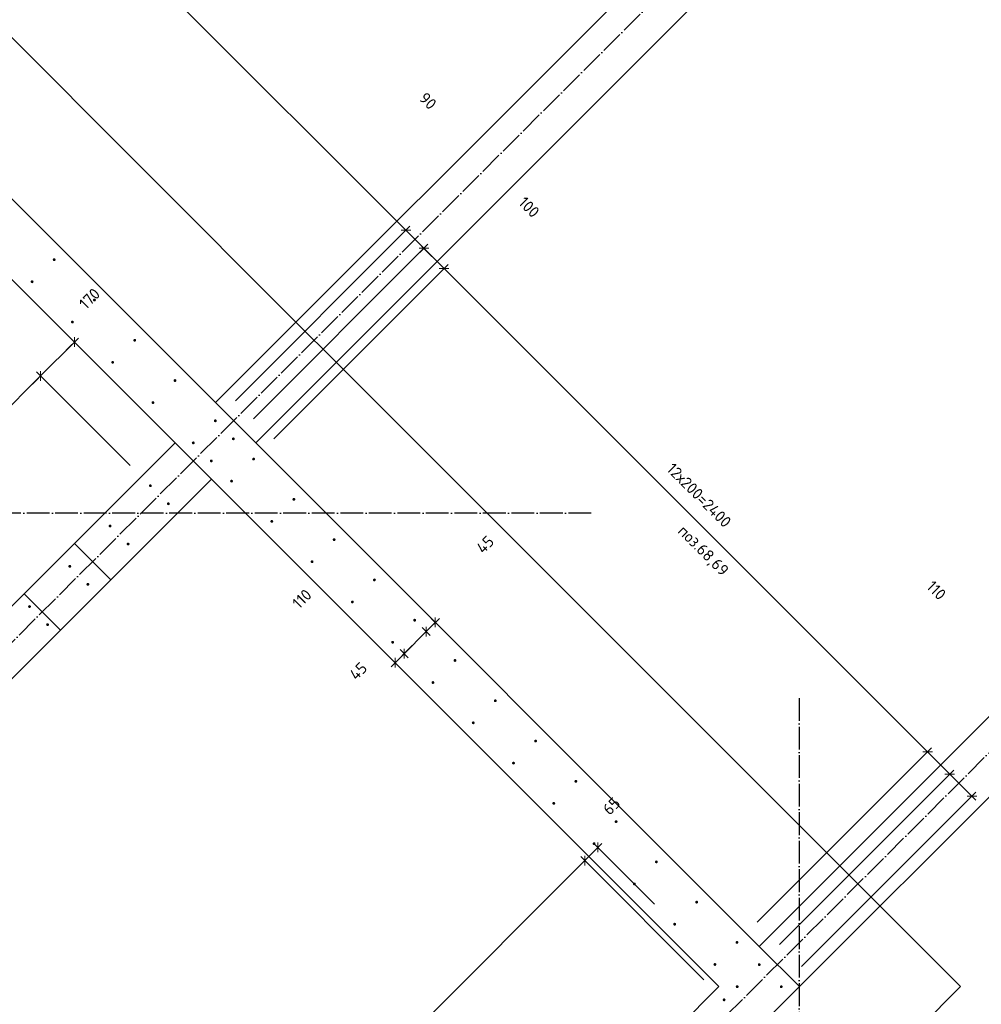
# Model space of a CAD drawing. Header units: millimetres. Extents: x -1001 to 124100, y -72947 to 40304.
# Tile 53 of 104: x 99014 to 102389, y -53225 to -49768. Entities that reach past the tile are written whole.
import ezdxf

# ---------------------------------------------------------------- set-up
doc = ezdxf.new("R2010")
doc.units = ezdxf.units.MM
doc.header["$PDMODE"] = 65
for name, pattern in [('______11', [100, 80, -10, 0, -10]), ('______5', [220, 160, -20, 20, -20]), ('________', [0])]:
    doc.linetypes.add(name, pattern=pattern)
for name, color, linetype, lineweight in [('Standard', 7, 'Continuous', 25), ('Арм.стержн. Выпуски', 180, 'Continuous', 35), ('Размерная линия_ общее', 7, 'Continuous', 13), ('Размерная линия_ общее_1', 7, 'Continuous', 13)]:
    doc.layers.add(name, color=color, linetype=linetype, lineweight=lineweight)
doc.layers.add('Осевая линия_ общее', color=7, linetype='______5', lineweight=13, true_color=0xa0a0a0)
doc.styles.add('ISOCPEUR', font='ISOCPEUR')
doc.dimstyles.new('DIMSTYLE_11', dxfattribs={"dimtxt": 40, "dimasz": 40, "dimexe": 0, "dimexo": 0, "dimgap": 20, "dimtad": 2, "dimdec": 0, "dimrnd": 5, "dimzin": 12, "dimdsep": 46, "dimtxsty": 'ISOCPEUR', "dimblk1": 'ALL_ML_STRICH', "dimblk2": 'ALL_ML_STRICH', "dimsah": 1, "dimcen": 0, "dimclrd": 7, "dimclre": 256, "dimclrt": 7, "dimadec": 0, "dimazin": 0, "dimtfac": 1, "dimtdec": 0, "dimtix": 1, "dimtmove": 2, "dimatfit": 3, "dimfxl": 0, "dimtvp": 1.2, "dimtzin": 0, "dimlwd": 0, "dimlwe": -3, "dimarcsym": 0})
doc.dimstyles.new('DIMSTYLE_9', dxfattribs={"dimtxt": 40, "dimasz": 40, "dimexe": 0, "dimexo": 0, "dimgap": 20, "dimtad": 2, "dimdec": 0, "dimrnd": 5, "dimzin": 12, "dimdsep": 46, "dimtxsty": 'ISOCPEUR', "dimblk1": 'ALL_ML_STRICH', "dimblk2": 'ALL_ML_STRICH', "dimsah": 1, "dimcen": 0, "dimclrd": 7, "dimclre": 256, "dimclrt": 7, "dimadec": 0, "dimazin": 0, "dimtfac": 1, "dimtdec": 0, "dimtix": 1, "dimtmove": 2, "dimatfit": 3, "dimfxl": 0, "dimtzin": 0, "dimlwd": 0, "dimlwe": -3, "dimarcsym": 0})

# ---------------------------------------------------------------- blocks, each defined once
blk = doc.blocks.new('ALL_ML_STRICH')
at = {"color": 0, "linetype": 'ByBlock', "lineweight": -2}
for p, q in [((-1, 0), (0.5, 0)), ((-0.3, -0.3), (0.3, 0.3)), ((0, -0.5), (0, 0.5))]:
    blk.add_line(p, q, dxfattribs=at)
blk = doc.blocks.new('*D68')
at = {"layer": 'DEFPOINTS', "color": 7, "linetype": 'Continuous', "lineweight": 13, "transparency": 33554687}
for p in [(97540.8, -47678.7), (96871.8, -48347.7), (99700.3, -51176.1)]:
    blk.add_point(p, dxfattribs=at)
at = {"layer": 'Размерная линия_ общее_1', "color": 253, "linetype": 'Continuous', "lineweight": -2, "true_color": 0xa0a0a0, "transparency": 33554687}
for p, q in [((96942.5, -48277), (97540.8, -47678.7)), ((99771, -51105.4), (100369.2, -50507.1))]:
    blk.add_line(p, q, dxfattribs=at)
at = {"layer": 'Размерная линия_ общее_1', "color": 7, "linetype": 'Continuous', "lineweight": -2, "transparency": 33554687}
blk.add_line((97540.8, -47678.7), (100369.2, -50507.1), dxfattribs=at)
at = {"layer": 'Размерная линия_ общее_1', "color": 7, "linetype": 'Continuous', "lineweight": 13, "transparency": 33554687, "xscale": 40, "yscale": 40, "zscale": 40}
for p, rotation in [((97540.8, -47678.7), 134.9999999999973), ((100369.2, -50507.1), 314.9999999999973)]:
    blk.add_blockref('ALL_ML_STRICH', p, dxfattribs=dict(at, rotation=rotation))
at = {"layer": 'Размерная линия_ общее_1', "color": 7, "linetype": 'Continuous', "lineweight": 13, "transparency": 33554687, "insert": (98909.7, -48920.4), "char_height": 40, "width": 2, "attachment_point": 1, "rotation": 315, "line_spacing_factor": 0.60241, "style": 'ISOCPEUR'}
blk.add_mtext('20х200=4000', dxfattribs=at)
blk = doc.blocks.new('*D69')
at = {"layer": 'DEFPOINTS', "color": 7, "linetype": 'Continuous', "lineweight": 13, "transparency": 33554687}
for p in [(100369.2, -50507.1), (99700.3, -51176.1), (99763.6, -51239.4)]:
    blk.add_point(p, dxfattribs=at)
at = {"layer": 'Размерная линия_ общее_1', "color": 253, "linetype": 'Continuous', "lineweight": -2, "true_color": 0xa0a0a0, "transparency": 33554687}
for p, q in [((99771, -51105.4), (100369.2, -50507.1)), ((99834.3, -51168.7), (100432.5, -50570.5))]:
    blk.add_line(p, q, dxfattribs=at)
at = {"layer": 'Размерная линия_ общее_1', "color": 7, "linetype": 'Continuous', "lineweight": -2, "transparency": 33554687}
blk.add_line((100369.2, -50507.1), (100432.5, -50570.5), dxfattribs=at)
at = {"layer": 'Размерная линия_ общее_1', "color": 7, "linetype": 'Continuous', "lineweight": 13, "transparency": 33554687, "xscale": 40, "yscale": 40, "zscale": 40}
for p, rotation in [((100369.2, -50507.1), 134.9999999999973), ((100432.5, -50570.5), 314.9999999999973)]:
    blk.add_blockref('ALL_ML_STRICH', p, dxfattribs=dict(at, rotation=rotation))
at = {"layer": 'Размерная линия_ общее_1', "color": 7, "linetype": 'Continuous', "lineweight": 13, "transparency": 33554687, "insert": (100446.7, -50053.1), "char_height": 40, "width": 80, "attachment_point": 5, "rotation": 315, "style": 'ISOCPEUR'}
blk.add_mtext('\\A1;{90}', dxfattribs=at)
blk = doc.blocks.new('*D70')
at = {"layer": 'DEFPOINTS', "color": 7, "linetype": 'Continuous', "lineweight": 13, "transparency": 33554687}
for p in [(100432.5, -50570.5), (99763.6, -51239.4), (99834.6, -51310.5)]:
    blk.add_point(p, dxfattribs=at)
at = {"layer": 'Размерная линия_ общее_1', "color": 253, "linetype": 'Continuous', "lineweight": -2, "true_color": 0xa0a0a0, "transparency": 33554687}
for p, q in [((99834.3, -51168.7), (100432.5, -50570.5)), ((99905.3, -51239.8), (100503.6, -50641.5))]:
    blk.add_line(p, q, dxfattribs=at)
at = {"layer": 'Размерная линия_ общее_1', "color": 7, "linetype": 'Continuous', "lineweight": -2, "transparency": 33554687}
blk.add_line((100432.5, -50570.5), (100503.6, -50641.5), dxfattribs=at)
at = {"layer": 'Размерная линия_ общее_1', "color": 7, "linetype": 'Continuous', "lineweight": 13, "transparency": 33554687, "xscale": 40, "yscale": 40, "zscale": 40}
for p, rotation in [((100432.5, -50570.5), 134.9999999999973), ((100503.6, -50641.5), 314.9999999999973)]:
    blk.add_blockref('ALL_ML_STRICH', p, dxfattribs=dict(at, rotation=rotation))
at = {"layer": 'Размерная линия_ общее_1', "color": 7, "linetype": 'Continuous', "lineweight": 13, "transparency": 33554687, "insert": (100801.7, -50425.9), "char_height": 40, "width": 120, "attachment_point": 5, "rotation": 315, "style": 'ISOCPEUR'}
blk.add_mtext('\\A1;{100}', dxfattribs=at)
blk = doc.blocks.new('*D71')
at = {"layer": 'DEFPOINTS', "color": 7, "linetype": 'Continuous', "lineweight": 13, "transparency": 33554687}
for p in [(100503.6, -50641.5), (99834.6, -51310.5), (101531.7, -53007.5)]:
    blk.add_point(p, dxfattribs=at)
at = {"layer": 'Размерная линия_ общее_1', "color": 253, "linetype": 'Continuous', "lineweight": -2, "true_color": 0xa0a0a0, "transparency": 33554687}
for p, q in [((99905.3, -51239.8), (100503.6, -50641.5)), ((101602.4, -52936.8), (102200.6, -52338.6))]:
    blk.add_line(p, q, dxfattribs=at)
at = {"layer": 'Размерная линия_ общее_1', "color": 7, "linetype": 'Continuous', "lineweight": -2, "transparency": 33554687}
blk.add_line((100503.6, -50641.5), (102200.6, -52338.6), dxfattribs=at)
at = {"layer": 'Размерная линия_ общее_1', "color": 7, "linetype": 'Continuous', "lineweight": 13, "transparency": 33554687, "xscale": 40, "yscale": 40, "zscale": 40}
for p, rotation in [((100503.6, -50641.5), 134.9999999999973), ((102200.6, -52338.6), 314.9999999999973)]:
    blk.add_blockref('ALL_ML_STRICH', p, dxfattribs=dict(at, rotation=rotation))
at = {"layer": 'Размерная линия_ общее_1', "color": 7, "linetype": 'Continuous', "lineweight": 13, "transparency": 33554687, "insert": (101309.7, -51320.3), "char_height": 40, "width": 2, "attachment_point": 1, "rotation": 315, "line_spacing_factor": 0.60241, "style": 'ISOCPEUR'}
blk.add_mtext('12х200=2400', dxfattribs=at)
blk = doc.blocks.new('*D72')
at = {"layer": 'DEFPOINTS', "color": 7, "linetype": 'Continuous', "lineweight": 13, "transparency": 33554687}
for p in [(102200.6, -52338.6), (101531.7, -53007.5), (101609.9, -53085.6)]:
    blk.add_point(p, dxfattribs=at)
at = {"layer": 'Размерная линия_ общее_1', "color": 253, "linetype": 'Continuous', "lineweight": -2, "true_color": 0xa0a0a0, "transparency": 33554687}
for p, q in [((101602.4, -52936.8), (102200.6, -52338.6)), ((101680.6, -53014.9), (102278.8, -52416.7))]:
    blk.add_line(p, q, dxfattribs=at)
at = {"layer": 'Размерная линия_ общее_1', "color": 7, "linetype": 'Continuous', "lineweight": -2, "transparency": 33554687}
blk.add_line((102200.6, -52338.6), (102278.8, -52416.7), dxfattribs=at)
at = {"layer": 'Размерная линия_ общее_1', "color": 7, "linetype": 'Continuous', "lineweight": 13, "transparency": 33554687, "xscale": 40, "yscale": 40, "zscale": 40}
for p, rotation in [((102200.6, -52338.6), 134.9999999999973), ((102278.8, -52416.7), 314.9999999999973)]:
    blk.add_blockref('ALL_ML_STRICH', p, dxfattribs=dict(at, rotation=rotation))
at = {"layer": 'Размерная линия_ общее_1', "color": 7, "linetype": 'Continuous', "lineweight": 13, "transparency": 33554687, "insert": (102231.6, -51771.3), "char_height": 40, "width": 120, "attachment_point": 5, "rotation": 315, "style": 'ISOCPEUR'}
blk.add_mtext('\\A1;{110}', dxfattribs=at)
blk = doc.blocks.new('*D73')
at = {"layer": 'DEFPOINTS', "color": 7, "linetype": 'Continuous', "lineweight": 13, "transparency": 33554687}
for p in [(102278.8, -52416.7), (101609.9, -53085.6), (101687.3, -53163.1)]:
    blk.add_point(p, dxfattribs=at)
at = {"layer": 'Размерная линия_ общее_1', "color": 253, "linetype": 'Continuous', "lineweight": -2, "true_color": 0xa0a0a0, "transparency": 33554687}
for p, q in [((101680.6, -53014.9), (102278.8, -52416.7)), ((101758, -53092.4), (102356.2, -52494.2))]:
    blk.add_line(p, q, dxfattribs=at)
at = {"layer": 'Размерная линия_ общее_1', "color": 7, "linetype": 'Continuous', "lineweight": -2, "transparency": 33554687}
blk.add_line((102278.8, -52416.7), (102356.2, -52494.2), dxfattribs=at)
at = {"layer": 'Размерная линия_ общее_1', "color": 7, "linetype": 'Continuous', "lineweight": 13, "transparency": 33554687, "xscale": 40, "yscale": 40, "zscale": 40}
for p, rotation in [((102278.8, -52416.7), 134.9999999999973), ((102356.2, -52494.2), 314.9999999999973)]:
    blk.add_blockref('ALL_ML_STRICH', p, dxfattribs=dict(at, rotation=rotation))
at = {"layer": 'Размерная линия_ общее_1', "color": 7, "linetype": 'Continuous', "lineweight": 13, "transparency": 33554687, "insert": (102490.7, -52528.6), "char_height": 40, "width": 120, "attachment_point": 5, "rotation": 315, "style": 'ISOCPEUR'}
blk.add_mtext('\\A1;{110}', dxfattribs=at)
blk = doc.blocks.new('СЛОЖНЫЙ_ОБЪЕКТ_0')
at = {"layer": 'Осевая линия_ общее', "color": 253, "linetype": '______11', "lineweight": -3, "true_color": 0xa0a0a0, "transparency": 33554687}
for p, q in [((87969.7, -62970.3), (101744.2, -49195.9)), ((95052.9, -59705.6), (103653.4, -51105.1))]:
    blk.add_line(p, q, dxfattribs=at)
blk = doc.blocks.new('*D174')
at = {"layer": 'DEFPOINTS', "color": 7, "linetype": 'Continuous', "lineweight": 13, "transparency": 33554687}
for p in [(100379.1, -51854.3), (100472.6, -51884.1), (100492.7, -51904.2)]:
    blk.add_point(p, dxfattribs=at)
at = {"layer": 'Размерная линия_ общее_1', "color": 7, "linetype": 'Continuous', "lineweight": -2, "transparency": 33554687}
blk.add_line((100472.6, -51884.1), (100440.8, -51915.9), dxfattribs=at)
at = {"layer": 'Размерная линия_ общее_1', "color": 253, "linetype": 'Continuous', "lineweight": -2, "true_color": 0xa0a0a0, "transparency": 33554687}
for p, q in [((100472.6, -51884.1), (100472.6, -51884.1)), ((100440.8, -51915.9), (100440.8, -51915.9))]:
    blk.add_line(p, q, dxfattribs=at)
at = {"layer": 'Размерная линия_ общее_1', "color": 7, "linetype": 'Continuous', "lineweight": 13, "transparency": 33554687, "xscale": 40, "yscale": 40, "zscale": 40}
for p, rotation in [((100440.8, -51915.9), 225.0000000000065), ((100472.6, -51884.1), 45.00000000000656)]:
    blk.add_blockref('ALL_ML_STRICH', p, dxfattribs=dict(at, rotation=rotation))
at = {"layer": 'Размерная линия_ общее_1', "color": 7, "linetype": 'Continuous', "lineweight": 13, "transparency": 33554687, "insert": (100647.5, -51610.5), "char_height": 40, "width": 80, "attachment_point": 5, "rotation": 45, "style": 'ISOCPEUR'}
blk.add_mtext('\\A1;{45}', dxfattribs=at)
blk = doc.blocks.new('*D175')
at = {"layer": 'DEFPOINTS', "color": 7, "linetype": 'Continuous', "lineweight": 13, "transparency": 33554687}
for p in [(100379.1, -51854.3), (100440.8, -51915.9), (100301.4, -51932)]:
    blk.add_point(p, dxfattribs=at)
at = {"layer": 'Размерная линия_ общее_1', "color": 7, "linetype": 'Continuous', "lineweight": -2, "transparency": 33554687}
blk.add_line((100440.8, -51915.9), (100363, -51993.7), dxfattribs=at)
at = {"layer": 'Размерная линия_ общее_1', "color": 253, "linetype": 'Continuous', "lineweight": -2, "true_color": 0xa0a0a0, "transparency": 33554687}
for p, q in [((100440.8, -51915.9), (100440.8, -51915.9)), ((100363, -51993.7), (100363, -51993.7))]:
    blk.add_line(p, q, dxfattribs=at)
at = {"layer": 'Размерная линия_ общее_1', "color": 7, "linetype": 'Continuous', "lineweight": 13, "transparency": 33554687, "xscale": 40, "yscale": 40, "zscale": 40}
for p, rotation in [((100440.8, -51915.9), 45.00000000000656), ((100363, -51993.7), 225.0000000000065)]:
    blk.add_blockref('ALL_ML_STRICH', p, dxfattribs=dict(at, rotation=rotation))
at = {"layer": 'Размерная линия_ общее_1', "color": 7, "linetype": 'Continuous', "lineweight": 13, "transparency": 33554687, "insert": (100004.4, -51801.2), "char_height": 40, "width": 120, "attachment_point": 5, "rotation": 45, "style": 'ISOCPEUR'}
blk.add_mtext('\\A1;{110}', dxfattribs=at)
blk = doc.blocks.new('*D176')
at = {"layer": 'DEFPOINTS', "color": 7, "linetype": 'Continuous', "lineweight": 13, "transparency": 33554687}
for p in [(100301.4, -51932), (100363, -51993.7), (100358.3, -52052.7)]:
    blk.add_point(p, dxfattribs=at)
at = {"layer": 'Размерная линия_ общее_1', "color": 7, "linetype": 'Continuous', "lineweight": -2, "transparency": 33554687}
blk.add_line((100363, -51993.7), (100331.2, -52025.5), dxfattribs=at)
at = {"layer": 'Размерная линия_ общее_1', "color": 253, "linetype": 'Continuous', "lineweight": -2, "true_color": 0xa0a0a0, "transparency": 33554687}
for p, q in [((100363, -51993.7), (100363, -51993.7)), ((100331.2, -52025.5), (100331.2, -52025.5))]:
    blk.add_line(p, q, dxfattribs=at)
at = {"layer": 'Размерная линия_ общее_1', "color": 7, "linetype": 'Continuous', "lineweight": 13, "transparency": 33554687, "xscale": 40, "yscale": 40, "zscale": 40}
for p, rotation in [((100331.2, -52025.5), 225.0000000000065), ((100363, -51993.7), 45.00000000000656)]:
    blk.add_blockref('ALL_ML_STRICH', p, dxfattribs=dict(at, rotation=rotation))
at = {"layer": 'Размерная линия_ общее_1', "color": 7, "linetype": 'Continuous', "lineweight": 13, "transparency": 33554687, "insert": (100202, -52055), "char_height": 40, "width": 80, "attachment_point": 5, "rotation": 45, "style": 'ISOCPEUR'}
blk.add_mtext('\\A1;{45}', dxfattribs=at)
blk = doc.blocks.new('*D470')
at = {"layer": 'DEFPOINTS', "color": 7, "linetype": 'Continuous', "lineweight": 13, "transparency": 33554687}
for p in [(101043.4, -52674.1), (101312.8, -52943.6), (101486.4, -53209)]:
    blk.add_point(p, dxfattribs=at)
at = {"layer": 'Размерная линия_ общее_1', "color": 7, "linetype": 'Continuous', "lineweight": -2, "transparency": 33554687}
blk.add_line((101043.4, -52674.1), (100997.5, -52720.1), dxfattribs=at)
at = {"layer": 'Размерная линия_ общее_1', "color": 253, "linetype": 'Continuous', "lineweight": -2, "true_color": 0xa0a0a0, "transparency": 33554687}
for p, q in [((101242.1, -52872.8), (101043.4, -52674.1)), ((101415.7, -53138.3), (100997.5, -52720.1))]:
    blk.add_line(p, q, dxfattribs=at)
at = {"layer": 'Размерная линия_ общее_1', "color": 7, "linetype": 'Continuous', "lineweight": 13, "transparency": 33554687, "yscale": 40, "zscale": 40}
for p, xscale, rotation in [((101043.4, -52674.1), 40, 45.0000000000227), ((100997.5, -52720.1), 40.00000000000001, 225.0000000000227)]:
    blk.add_blockref('ALL_ML_STRICH', p, dxfattribs=dict(at, xscale=xscale, rotation=rotation))
at = {"layer": 'Размерная линия_ общее_1', "color": 7, "linetype": 'Continuous', "lineweight": 13, "transparency": 33554687, "insert": (101091.1, -52528.8), "char_height": 40, "width": 80, "attachment_point": 5, "rotation": 45, "style": 'ISOCPEUR'}
blk.add_mtext('\\A1;{65}', dxfattribs=at)
blk = doc.blocks.new('*D471')
at = {"layer": 'DEFPOINTS', "color": 7, "linetype": 'Continuous', "lineweight": 13, "transparency": 33554687}
for p in [(100997.5, -52720.1), (101486.4, -53209), (100355.1, -54340.4)]:
    blk.add_point(p, dxfattribs=at)
at = {"layer": 'Размерная линия_ общее_1', "color": 7, "linetype": 'Continuous', "lineweight": -2, "transparency": 33554687}
blk.add_line((100997.5, -52720.1), (99866.1, -53851.5), dxfattribs=at)
at = {"layer": 'Размерная линия_ общее_1', "color": 253, "linetype": 'Continuous', "lineweight": -2, "true_color": 0xa0a0a0, "transparency": 33554687}
for p, q in [((101415.7, -53138.3), (100997.5, -52720.1)), ((100284.3, -54269.7), (99866.1, -53851.5))]:
    blk.add_line(p, q, dxfattribs=at)
at = {"layer": 'Размерная линия_ общее_1', "color": 7, "linetype": 'Continuous', "lineweight": 13, "transparency": 33554687, "yscale": 40, "zscale": 40}
for p, xscale, rotation in [((100997.5, -52720.1), 40, 45.0000000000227), ((99866.1, -53851.5), 40.00000000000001, 225.0000000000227)]:
    blk.add_blockref('ALL_ML_STRICH', p, dxfattribs=dict(at, xscale=xscale, rotation=rotation))
at = {"layer": 'Размерная линия_ общее_1', "color": 7, "linetype": 'Continuous', "lineweight": 13, "transparency": 33554687, "insert": (100376.6, -53326.8), "char_height": 40, "width": 2, "attachment_point": 1, "rotation": 225, "line_spacing_factor": 0.60241, "style": 'ISOCPEUR'}
blk.add_mtext('8х200', dxfattribs=at)
blk = doc.blocks.new('*D624')
at = {"layer": 'DEFPOINTS', "color": 7, "linetype": 'Continuous', "lineweight": 13, "transparency": 33554687}
for p in [(99472.3, -51404.1), (97814, -52291.4), (98199.5, -52676.8)]:
    blk.add_point(p, dxfattribs=at)
at = {"layer": 'Размерная линия_ общее_1', "color": 7, "linetype": 'Continuous', "lineweight": -2, "transparency": 33554687}
blk.add_line((97814, -52291.4), (99086.8, -51018.6), dxfattribs=at)
at = {"layer": 'Размерная линия_ общее_1', "color": 253, "linetype": 'Continuous', "lineweight": -2, "true_color": 0xa0a0a0, "transparency": 33554687}
for p, q in [((99401.6, -51333.3), (99086.8, -51018.6)), ((98128.8, -52606.1), (97814, -52291.4))]:
    blk.add_line(p, q, dxfattribs=at)
at = {"layer": 'Размерная линия_ общее_1', "color": 7, "linetype": 'Continuous', "lineweight": 13, "transparency": 33554687, "xscale": 40, "yscale": 40, "zscale": 40}
for p, rotation in [((99086.8, -51018.6), 44.999999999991), ((97814, -52291.4), 224.999999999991)]:
    blk.add_blockref('ALL_ML_STRICH', p, dxfattribs=dict(at, rotation=rotation))
at = {"layer": 'Размерная линия_ общее_1', "color": 7, "linetype": 'Continuous', "lineweight": 13, "transparency": 33554687, "insert": (98300.6, -51677.5), "char_height": 40, "width": 2, "attachment_point": 1, "rotation": 45, "line_spacing_factor": 0.60241, "style": 'ISOCPEUR'}
blk.add_mtext('\\W0.91;9х200=1800', dxfattribs=at)
blk = doc.blocks.new('*D625')
at = {"layer": 'DEFPOINTS', "color": 7, "linetype": 'Continuous', "lineweight": 13, "transparency": 33554687}
for p in [(99086.8, -51018.6), (99559.2, -51253.5), (99472.3, -51404.1)]:
    blk.add_point(p, dxfattribs=at)
at = {"layer": 'Размерная линия_ общее_1', "color": 7, "linetype": 'Continuous', "lineweight": -2, "transparency": 33554687}
blk.add_line((99086.8, -51018.6), (99205.5, -50899.9), dxfattribs=at)
at = {"layer": 'Размерная линия_ общее_1', "color": 253, "linetype": 'Continuous', "lineweight": -2, "true_color": 0xa0a0a0, "transparency": 33554687}
for p, q in [((99205.5, -50899.9), (99205.5, -50899.9)), ((99401.6, -51333.3), (99086.8, -51018.6))]:
    blk.add_line(p, q, dxfattribs=at)
at = {"layer": 'Размерная линия_ общее_1', "color": 7, "linetype": 'Continuous', "lineweight": 13, "transparency": 33554687, "xscale": 40, "yscale": 40, "zscale": 40}
for p, rotation in [((99205.5, -50899.9), 44.999999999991), ((99086.8, -51018.6), 224.999999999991)]:
    blk.add_blockref('ALL_ML_STRICH', p, dxfattribs=dict(at, rotation=rotation))
at = {"layer": 'Размерная линия_ общее_1', "color": 7, "linetype": 'Continuous', "lineweight": 13, "transparency": 33554687, "insert": (99258.7, -50747.1), "char_height": 40, "width": 120, "attachment_point": 5, "rotation": 45, "style": 'ISOCPEUR'}
blk.add_mtext('\\A1;{170}', dxfattribs=at)

msp = doc.modelspace()

# ---------------------------------------------------------------- hatches: boundary and pattern name
at = {"layer": 'Арм.стержн. Выпуски', "linetype": 'Continuous', "lineweight": 35, "transparency": 33554687}
for points in [[(99139.6, -50610.4), (99139.2, -50608.5), (99138.1, -50606.9), (99136.5, -50605.8), (99134.6, -50605.4), (99132.7, -50605.8), (99131, -50606.9), (99130, -50608.5), (99129.6, -50610.4), (99130, -50612.3), (99131, -50613.9), (99132.7, -50615), (99134.6, -50615.4), (99136.5, -50615), (99138.1, -50613.9), (99139.2, -50612.3)], [(99062.1, -50687.9), (99061.7, -50685.9), (99060.7, -50684.3), (99059, -50683.2), (99057.1, -50682.9), (99055.2, -50683.2), (99053.6, -50684.3), (99052.5, -50685.9), (99052.1, -50687.9), (99052.5, -50689.8), (99053.6, -50691.4), (99055.2, -50692.5), (99057.1, -50692.9), (99059, -50692.5), (99060.7, -50691.4), (99061.7, -50689.8)], [(99281, -50751.8), (99280.6, -50749.9), (99279.5, -50748.3), (99277.9, -50747.2), (99276, -50746.8), (99274.1, -50747.2), (99272.5, -50748.3), (99271.4, -50749.9), (99271, -50751.8), (99271.4, -50753.7), (99272.5, -50755.4), (99274.1, -50756.5), (99276, -50756.8), (99277.9, -50756.5), (99279.5, -50755.4), (99280.6, -50753.7)], [(99203.6, -50829.3), (99203.2, -50827.4), (99202.1, -50825.7), (99200.5, -50824.7), (99198.6, -50824.3), (99196.6, -50824.7), (99195, -50825.7), (99193.9, -50827.4), (99193.6, -50829.3), (99193.9, -50831.2), (99195, -50832.8), (99196.6, -50833.9), (99198.6, -50834.3), (99200.5, -50833.9), (99202.1, -50832.8), (99203.2, -50831.2)], [(99422.4, -50893.3), (99422, -50891.3), (99421, -50889.7), (99419.3, -50888.6), (99417.4, -50888.3), (99415.5, -50888.6), (99413.9, -50889.7), (99412.8, -50891.3), (99412.4, -50893.3), (99412.8, -50895.2), (99413.9, -50896.8), (99415.5, -50897.9), (99417.4, -50898.3), (99419.3, -50897.9), (99421, -50896.8), (99422, -50895.2)], [(99345, -50970.7), (99344.6, -50968.8), (99343.5, -50967.2), (99341.9, -50966.1), (99340, -50965.7), (99338.1, -50966.1), (99336.4, -50967.2), (99335.4, -50968.8), (99335, -50970.7), (99335.4, -50972.6), (99336.4, -50974.2), (99338.1, -50975.3), (99340, -50975.7), (99341.9, -50975.3), (99343.5, -50974.2), (99344.6, -50972.6)], [(99563.8, -51034.7), (99563.5, -51032.8), (99562.4, -51031.1), (99560.8, -51030.1), (99558.8, -51029.7), (99556.9, -51030.1), (99555.3, -51031.1), (99554.2, -51032.8), (99553.8, -51034.7), (99554.2, -51036.6), (99555.3, -51038.2), (99556.9, -51039.3), (99558.8, -51039.7), (99560.8, -51039.3), (99562.4, -51038.2), (99563.5, -51036.6)], [(99486.4, -51112.1), (99486, -51110.2), (99484.9, -51108.6), (99483.3, -51107.5), (99481.4, -51107.1), (99479.5, -51107.5), (99477.9, -51108.6), (99476.8, -51110.2), (99476.4, -51112.1), (99476.8, -51114), (99477.9, -51115.7), (99479.5, -51116.7), (99481.4, -51117.1), (99483.3, -51116.7), (99484.9, -51115.7), (99486, -51114)], [(99705.3, -51176.1), (99704.9, -51174.2), (99703.8, -51172.6), (99702.2, -51171.5), (99700.3, -51171.1), (99698.4, -51171.5), (99696.7, -51172.6), (99695.6, -51174.2), (99695.3, -51176.1), (99695.6, -51178), (99696.7, -51179.6), (99698.4, -51180.7), (99700.3, -51181.1), (99702.2, -51180.7), (99703.8, -51179.6), (99704.9, -51178)], [(99627.8, -51253.5), (99627.4, -51251.6), (99626.4, -51250), (99624.7, -51248.9), (99622.8, -51248.5), (99620.9, -51248.9), (99619.3, -51250), (99618.2, -51251.6), (99617.8, -51253.5), (99618.2, -51255.5), (99619.3, -51257.1), (99620.9, -51258.2), (99622.8, -51258.5), (99624.7, -51258.2), (99626.4, -51257.1), (99627.4, -51255.5)], [(99768.6, -51239.4), (99768.2, -51237.5), (99767.1, -51235.9), (99765.5, -51234.8), (99763.6, -51234.4), (99761.7, -51234.8), (99760, -51235.9), (99759, -51237.5), (99758.6, -51239.4), (99759, -51241.3), (99760, -51242.9), (99761.7, -51244), (99763.6, -51244.4), (99765.5, -51244), (99767.1, -51242.9), (99768.2, -51241.3)], [(99691.1, -51316.9), (99690.7, -51314.9), (99689.7, -51313.3), (99688, -51312.2), (99686.1, -51311.9), (99684.2, -51312.2), (99682.6, -51313.3), (99681.5, -51314.9), (99681.1, -51316.9), (99681.5, -51318.8), (99682.6, -51320.4), (99684.2, -51321.5), (99686.1, -51321.9), (99688, -51321.5), (99689.7, -51320.4), (99690.7, -51318.8)], [(99839.6, -51310.5), (99839.3, -51308.6), (99838.2, -51306.9), (99836.5, -51305.8), (99834.6, -51305.5), (99832.7, -51305.8), (99831.1, -51306.9), (99830, -51308.6), (99829.6, -51310.5), (99830, -51312.4), (99831.1, -51314), (99832.7, -51315.1), (99834.6, -51315.5), (99836.5, -51315.1), (99838.2, -51314), (99839.3, -51312.4)], [(99477.3, -51404.1), (99476.9, -51402.1), (99475.8, -51400.5), (99474.2, -51399.4), (99472.3, -51399.1), (99470.4, -51399.4), (99468.8, -51400.5), (99467.7, -51402.1), (99467.3, -51404.1), (99467.7, -51406), (99468.8, -51407.6), (99470.4, -51408.7), (99472.3, -51409.1), (99474.2, -51408.7), (99475.8, -51407.6), (99476.9, -51406)], [(99762.2, -51387.9), (99761.8, -51386), (99760.7, -51384.4), (99759.1, -51383.3), (99757.2, -51382.9), (99755.3, -51383.3), (99753.7, -51384.4), (99752.6, -51386), (99752.2, -51387.9), (99752.6, -51389.8), (99753.7, -51391.5), (99755.3, -51392.5), (99757.2, -51392.9), (99759.1, -51392.5), (99760.7, -51391.5), (99761.8, -51389.8)], [(99540.6, -51467.4), (99540.2, -51465.5), (99539.2, -51463.8), (99537.5, -51462.7), (99535.6, -51462.4), (99533.7, -51462.7), (99532.1, -51463.8), (99531, -51465.5), (99530.6, -51467.4), (99531, -51469.3), (99532.1, -51470.9), (99533.7, -51472), (99535.6, -51472.4), (99537.5, -51472), (99539.2, -51470.9), (99540.2, -51469.3)], [(99981.1, -51451.9), (99980.7, -51450), (99979.6, -51448.4), (99978, -51447.3), (99976.1, -51446.9), (99974.1, -51447.3), (99972.5, -51448.4), (99971.4, -51450), (99971.1, -51451.9), (99971.4, -51453.8), (99972.5, -51455.4), (99974.1, -51456.5), (99976.1, -51456.9), (99978, -51456.5), (99979.6, -51455.4), (99980.7, -51453.8)], [(99335.9, -51545.5), (99335.5, -51543.6), (99334.4, -51541.9), (99332.8, -51540.9), (99330.9, -51540.5), (99329, -51540.9), (99327.3, -51541.9), (99326.3, -51543.6), (99325.9, -51545.5), (99326.3, -51547.4), (99327.3, -51549), (99329, -51550.1), (99330.9, -51550.5), (99332.8, -51550.1), (99334.4, -51549), (99335.5, -51547.4)], [(99903.6, -51529.3), (99903.2, -51527.4), (99902.1, -51525.8), (99900.5, -51524.7), (99898.6, -51524.3), (99896.7, -51524.7), (99895.1, -51525.8), (99894, -51527.4), (99893.6, -51529.3), (99894, -51531.3), (99895.1, -51532.9), (99896.7, -51534), (99898.6, -51534.3), (99900.5, -51534), (99902.1, -51532.9), (99903.2, -51531.3)], [(99399.2, -51608.8), (99398.8, -51606.9), (99397.7, -51605.3), (99396.1, -51604.2), (99394.2, -51603.8), (99392.3, -51604.2), (99390.7, -51605.3), (99389.6, -51606.9), (99389.2, -51608.8), (99389.6, -51610.7), (99390.7, -51612.3), (99392.3, -51613.4), (99394.2, -51613.8), (99396.1, -51613.4), (99397.7, -51612.3), (99398.8, -51610.7)], [(100122.5, -51593.3), (100122.1, -51591.4), (100121, -51589.8), (100119.4, -51588.7), (100117.5, -51588.3), (100115.6, -51588.7), (100113.9, -51589.8), (100112.9, -51591.4), (100112.5, -51593.3), (100112.9, -51595.2), (100113.9, -51596.8), (100115.6, -51597.9), (100117.5, -51598.3), (100119.4, -51597.9), (100121, -51596.8), (100122.1, -51595.2)], [(99194.5, -51686.9), (99194.1, -51685), (99193, -51683.4), (99191.4, -51682.3), (99189.5, -51681.9), (99187.6, -51682.3), (99185.9, -51683.4), (99184.8, -51685), (99184.5, -51686.9), (99184.8, -51688.8), (99185.9, -51690.4), (99187.6, -51691.5), (99189.5, -51691.9), (99191.4, -51691.5), (99193, -51690.4), (99194.1, -51688.8)], [(100045, -51670.8), (100044.6, -51668.8), (100043.6, -51667.2), (100041.9, -51666.1), (100040, -51665.8), (100038.1, -51666.1), (100036.5, -51667.2), (100035.4, -51668.8), (100035, -51670.8), (100035.4, -51672.7), (100036.5, -51674.3), (100038.1, -51675.4), (100040, -51675.8), (100041.9, -51675.4), (100043.6, -51674.3), (100044.6, -51672.7)], [(99257.8, -51750.2), (99257.4, -51748.3), (99256.3, -51746.7), (99254.7, -51745.6), (99252.8, -51745.2), (99250.9, -51745.6), (99249.2, -51746.7), (99248.2, -51748.3), (99247.8, -51750.2), (99248.2, -51752.1), (99249.2, -51753.7), (99250.9, -51754.8), (99252.8, -51755.2), (99254.7, -51754.8), (99256.3, -51753.7), (99257.4, -51752.1)], [(100263.9, -51734.7), (100263.5, -51732.8), (100262.4, -51731.2), (100260.8, -51730.1), (100258.9, -51729.7), (100257, -51730.1), (100255.4, -51731.2), (100254.3, -51732.8), (100253.9, -51734.7), (100254.3, -51736.6), (100255.4, -51738.3), (100257, -51739.4), (100258.9, -51739.7), (100260.8, -51739.4), (100262.4, -51738.3), (100263.5, -51736.6)], [(100186.5, -51812.2), (100186.1, -51810.3), (100185, -51808.6), (100183.4, -51807.6), (100181.5, -51807.2), (100179.5, -51807.6), (100177.9, -51808.6), (100176.8, -51810.3), (100176.5, -51812.2), (100176.8, -51814.1), (100177.9, -51815.7), (100179.5, -51816.8), (100181.5, -51817.2), (100183.4, -51816.8), (100185, -51815.7), (100186.1, -51814.1)], [(99053, -51828.3), (99052.7, -51826.4), (99051.6, -51824.8), (99050, -51823.7), (99048, -51823.3), (99046.1, -51823.7), (99044.5, -51824.8), (99043.4, -51826.4), (99043, -51828.3), (99043.4, -51830.2), (99044.5, -51831.9), (99046.1, -51832.9), (99048, -51833.3), (99050, -51832.9), (99051.6, -51831.9), (99052.7, -51830.2)], [(99116.4, -51891.6), (99116, -51889.7), (99114.9, -51888.1), (99113.3, -51887), (99111.4, -51886.6), (99109.4, -51887), (99107.8, -51888.1), (99106.7, -51889.7), (99106.4, -51891.6), (99106.7, -51893.5), (99107.8, -51895.2), (99109.4, -51896.2), (99111.4, -51896.6), (99113.3, -51896.2), (99114.9, -51895.2), (99116, -51893.5)], [(100405.3, -51876.2), (100404.9, -51874.2), (100403.9, -51872.6), (100402.2, -51871.5), (100400.3, -51871.2), (100398.4, -51871.5), (100396.8, -51872.6), (100395.7, -51874.2), (100395.3, -51876.2), (100395.7, -51878.1), (100396.8, -51879.7), (100398.4, -51880.8), (100400.3, -51881.2), (100402.2, -51880.8), (100403.9, -51879.7), (100404.9, -51878.1)], [(100327.9, -51953.6), (100327.5, -51951.7), (100326.4, -51950.1), (100324.8, -51949), (100322.9, -51948.6), (100321, -51949), (100319.3, -51950.1), (100318.3, -51951.7), (100317.9, -51953.6), (100318.3, -51955.5), (100319.3, -51957.1), (100321, -51958.2), (100322.9, -51958.6), (100324.8, -51958.2), (100326.4, -51957.1), (100327.5, -51955.5)], [(100546.7, -52017.6), (100546.4, -52015.7), (100545.3, -52014), (100543.7, -52013), (100541.7, -52012.6), (100539.8, -52013), (100538.2, -52014), (100537.1, -52015.7), (100536.7, -52017.6), (100537.1, -52019.5), (100538.2, -52021.1), (100539.8, -52022.2), (100541.7, -52022.6), (100543.7, -52022.2), (100545.3, -52021.1), (100546.4, -52019.5)], [(100469.3, -52095), (100468.9, -52093.1), (100467.8, -52091.5), (100466.2, -52090.4), (100464.3, -52090), (100462.4, -52090.4), (100460.8, -52091.5), (100459.7, -52093.1), (100459.3, -52095), (100459.7, -52096.9), (100460.8, -52098.6), (100462.4, -52099.6), (100464.3, -52100), (100466.2, -52099.6), (100467.8, -52098.6), (100468.9, -52096.9)], [(100688.2, -52159), (100687.8, -52157.1), (100686.7, -52155.5), (100685.1, -52154.4), (100683.2, -52154), (100681.3, -52154.4), (100679.6, -52155.5), (100678.5, -52157.1), (100678.2, -52159), (100678.5, -52160.9), (100679.6, -52162.5), (100681.3, -52163.6), (100683.2, -52164), (100685.1, -52163.6), (100686.7, -52162.5), (100687.8, -52160.9)], [(100610.7, -52236.4), (100610.3, -52234.5), (100609.2, -52232.9), (100607.6, -52231.8), (100605.7, -52231.4), (100603.8, -52231.8), (100602.2, -52232.9), (100601.1, -52234.5), (100600.7, -52236.4), (100601.1, -52238.4), (100602.2, -52240), (100603.8, -52241.1), (100605.7, -52241.4), (100607.6, -52241.1), (100609.2, -52240), (100610.3, -52238.4)], [(100829.6, -52300.4), (100829.2, -52298.5), (100828.1, -52296.9), (100826.5, -52295.8), (100824.6, -52295.4), (100822.7, -52295.8), (100821.1, -52296.9), (100820, -52298.5), (100819.6, -52300.4), (100820, -52302.3), (100821.1, -52304), (100822.7, -52305), (100824.6, -52305.4), (100826.5, -52305), (100828.1, -52304), (100829.2, -52302.3)], [(100752.1, -52377.9), (100751.8, -52376), (100750.7, -52374.3), (100749, -52373.2), (100747.1, -52372.9), (100745.2, -52373.2), (100743.6, -52374.3), (100742.5, -52376), (100742.1, -52377.9), (100742.5, -52379.8), (100743.6, -52381.4), (100745.2, -52382.5), (100747.1, -52382.9), (100749, -52382.5), (100750.7, -52381.4), (100751.8, -52379.8)], [(100971, -52441.8), (100970.6, -52439.9), (100969.5, -52438.3), (100967.9, -52437.2), (100966, -52436.8), (100964.1, -52437.2), (100962.5, -52438.3), (100961.4, -52439.9), (100961, -52441.8), (100961.4, -52443.8), (100962.5, -52445.4), (100964.1, -52446.5), (100966, -52446.8), (100967.9, -52446.5), (100969.5, -52445.4), (100970.6, -52443.8)], [(100893.6, -52519.3), (100893.2, -52517.4), (100892.1, -52515.8), (100890.5, -52514.7), (100888.6, -52514.3), (100886.6, -52514.7), (100885, -52515.8), (100883.9, -52517.4), (100883.6, -52519.3), (100883.9, -52521.2), (100885, -52522.8), (100886.6, -52523.9), (100888.6, -52524.3), (100890.5, -52523.9), (100892.1, -52522.8), (100893.2, -52521.2)], [(101112.4, -52583.3), (101112, -52581.3), (101111, -52579.7), (101109.3, -52578.6), (101107.4, -52578.3), (101105.5, -52578.6), (101103.9, -52579.7), (101102.8, -52581.3), (101102.4, -52583.3), (101102.8, -52585.2), (101103.9, -52586.8), (101105.5, -52587.9), (101107.4, -52588.3), (101109.3, -52587.9), (101111, -52586.8), (101112, -52585.2)], [(101035, -52660.7), (101034.6, -52658.8), (101033.5, -52657.2), (101031.9, -52656.1), (101030, -52655.7), (101028.1, -52656.1), (101026.4, -52657.2), (101025.4, -52658.8), (101025, -52660.7), (101025.4, -52662.6), (101026.4, -52664.2), (101028.1, -52665.3), (101030, -52665.7), (101031.9, -52665.3), (101033.5, -52664.2), (101034.6, -52662.6)], [(101253.8, -52724.7), (101253.5, -52722.8), (101252.4, -52721.1), (101250.8, -52720.1), (101248.8, -52719.7), (101246.9, -52720.1), (101245.3, -52721.1), (101244.2, -52722.8), (101243.8, -52724.7), (101244.2, -52726.6), (101245.3, -52728.2), (101246.9, -52729.3), (101248.8, -52729.7), (101250.8, -52729.3), (101252.4, -52728.2), (101253.5, -52726.6)], [(101176.4, -52802.1), (101176, -52800.2), (101174.9, -52798.6), (101173.3, -52797.5), (101171.4, -52797.1), (101169.5, -52797.5), (101167.9, -52798.6), (101166.8, -52800.2), (101166.4, -52802.1), (101166.8, -52804), (101167.9, -52805.7), (101169.5, -52806.8), (101171.4, -52807.1), (101173.3, -52806.8), (101174.9, -52805.7), (101176, -52804)], [(101395.3, -52866.1), (101394.9, -52864.2), (101393.8, -52862.6), (101392.2, -52861.5), (101390.3, -52861.1), (101388.4, -52861.5), (101386.7, -52862.6), (101385.7, -52864.2), (101385.3, -52866.1), (101385.7, -52868), (101386.7, -52869.6), (101388.4, -52870.7), (101390.3, -52871.1), (101392.2, -52870.7), (101393.8, -52869.6), (101394.9, -52868)], [(101317.8, -52943.6), (101317.4, -52941.6), (101316.4, -52940), (101314.7, -52938.9), (101312.8, -52938.6), (101310.9, -52938.9), (101309.3, -52940), (101308.2, -52941.6), (101307.8, -52943.6), (101308.2, -52945.5), (101309.3, -52947.1), (101310.9, -52948.2), (101312.8, -52948.6), (101314.7, -52948.2), (101316.4, -52947.1), (101317.4, -52945.5)], [(101536.7, -53007.5), (101536.3, -53005.6), (101535.2, -53004), (101533.6, -53002.9), (101531.7, -53002.5), (101529.8, -53002.9), (101528.2, -53004), (101527.1, -53005.6), (101526.7, -53007.5), (101527.1, -53009.4), (101528.2, -53011.1), (101529.8, -53012.1), (101531.7, -53012.5), (101533.6, -53012.1), (101535.2, -53011.1), (101536.3, -53009.4)], [(101459.2, -53085), (101458.9, -53083.1), (101457.8, -53081.4), (101456.2, -53080.4), (101454.2, -53080), (101452.3, -53080.4), (101450.7, -53081.4), (101449.6, -53083.1), (101449.2, -53085), (101449.6, -53086.9), (101450.7, -53088.5), (101452.3, -53089.6), (101454.2, -53090), (101456.2, -53089.6), (101457.8, -53088.5), (101458.9, -53086.9)], [(101614.9, -53085.6), (101614.5, -53083.7), (101613.4, -53082), (101611.8, -53081), (101609.9, -53080.6), (101608, -53081), (101606.4, -53082), (101605.3, -53083.7), (101604.9, -53085.6), (101605.3, -53087.5), (101606.4, -53089.1), (101608, -53090.2), (101609.9, -53090.6), (101611.8, -53090.2), (101613.4, -53089.1), (101614.5, -53087.5)], [(101537.4, -53163), (101537.1, -53161.1), (101536, -53159.5), (101534.3, -53158.4), (101532.4, -53158), (101530.5, -53158.4), (101528.9, -53159.5), (101527.8, -53161.1), (101527.4, -53163), (101527.8, -53164.9), (101528.9, -53166.5), (101530.5, -53167.6), (101532.4, -53168), (101534.3, -53167.6), (101536, -53166.5), (101537.1, -53164.9)], [(101692.3, -53163.1), (101691.9, -53161.2), (101690.8, -53159.6), (101689.2, -53158.5), (101687.3, -53158.1), (101685.4, -53158.5), (101683.7, -53159.6), (101682.7, -53161.2), (101682.3, -53163.1), (101682.7, -53165), (101683.7, -53166.6), (101685.4, -53167.7), (101687.3, -53168.1), (101689.2, -53167.7), (101690.8, -53166.6), (101691.9, -53165)], [(101491.4, -53209), (101491, -53207.1), (101490, -53205.5), (101488.3, -53204.4), (101486.4, -53204), (101484.5, -53204.4), (101482.9, -53205.5), (101481.8, -53207.1), (101481.4, -53209), (101481.8, -53211), (101482.9, -53212.6), (101484.5, -53213.7), (101486.4, -53214), (101488.3, -53213.7), (101490, -53212.6), (101491, -53211)]]:
    msp.add_hatch(color=4, dxfattribs=at).paths.add_polyline_path(points)

# ---------------------------------------------------------------- linework, layer by layer
at = {"color": 7, "linetype": 'Continuous', "lineweight": 35, "transparency": 33554687}
for p, q in [((96836.9, -48248.3), (99700.6, -51112.1)), ((99559.2, -51253.5), (96695.4, -48389.8)), ((99700.6, -51112.1), (101440.1, -49372.6)), ((101581.5, -49514.1), (99842.1, -51253.5)), ((99842.1, -51253.5), (99700.6, -51112.1)), ((99700.6, -51112.1), (99842.1, -51253.5)), ((99205.7, -51607.1), (99559.2, -51253.5)), ((99686.5, -51380.8), (99559.2, -51253.5)), ((99559.2, -51253.5), (99686.5, -51380.8)), ((99842.1, -51253.5), (101609.8, -53021.3)), ((101609.8, -53021.3), (103349.3, -51281.8)), ((99686.5, -51380.8), (99332.9, -51734.4)), ((101468.4, -53162.7), (99686.5, -51380.8)), ((103490.7, -51423.3), (101751.2, -53162.7)), ((99205.7, -51607.1), (99028.9, -51783.9)), ((99332.9, -51734.4), (99205.7, -51607.1)), ((99156.2, -51911.2), (99332.9, -51734.4)), ((98328.9, -52483.9), (99028.9, -51783.9)), ((99028.9, -51783.9), (99156.2, -51911.2)), ((99156.2, -51911.2), (98456.1, -52611.2)), ((101751.2, -53162.7), (101609.8, -53021.3)), ((101609.8, -53021.3), (101751.2, -53162.7)), ((100167.3, -54463.8), (101468.4, -53162.7)), ((101751.2, -53162.7), (101609.8, -53304.2))]:
    msp.add_line(p, q, dxfattribs=at)
at = {"layer": 'Осевая линия_ общее', "color": 253, "linetype": '______11', "lineweight": -3, "true_color": 0xa0a0a0, "transparency": 33554687}
for p, q in [((101020, -51500), (77142.2, -51500)), ((101750, -52150), (101750, -72827.9))]:
    msp.add_line(p, q, dxfattribs=at)
at = {"layer": 'Размерная линия_ общее', "color": 7, "linetype": 'Continuous', "lineweight": 35, "transparency": 33554687}
for p, q in [((97119.7, -47965.5), (99983.5, -50829.3)), ((100124.9, -50970.7), (101892.7, -52738.5)), ((102034.1, -52879.9), (102316.9, -53162.7)), ((102316.9, -53162.7), (101015.9, -54463.8))]:
    msp.add_line(p, q, dxfattribs=at)
at = {"layer": 'Размерная линия_ общее', "color": 7, "linetype": '________', "lineweight": 35, "transparency": 33554687}
for p, q in [((99983.5, -50829.3), (100124.9, -50970.7)), ((101892.7, -52738.5), (102034.1, -52879.9))]:
    msp.add_line(p, q, dxfattribs=at)

# ---------------------------------------------------------------- block references
at = {"layer": 'Осевая линия_ общее', "color": 253, "linetype": '______11', "lineweight": -3, "true_color": 0xa0a0a0, "transparency": 33554687}
msp.add_blockref('СЛОЖНЫЙ_ОБЪЕКТ_0', (0, 0), dxfattribs=at)

# ---------------------------------------------------------------- texts
at = {"layer": 'Standard', "color": 7, "linetype": 'Continuous', "lineweight": 13, "transparency": 33554687, "insert": (101428.2, -51617.3), "char_height": 40, "width": 239.298, "attachment_point": 2, "rotation": 315, "style": 'ISOCPEUR'}
msp.add_mtext('\\A1;{\\fISOCPEUR|i0|b0;\\H40.000000;\\W1.000000;\\C7;поз.68,69}\\P', dxfattribs=at)

# ---------------------------------------------------------------- dimensions: what is measured, and where the dimension line sits
at = {"layer": 'Размерная линия_ общее_1', "color": 7, "linetype": 'Continuous', "lineweight": 13, "transparency": 33554687}
for base, p1, p2, angle, text, picture, middle in [((100369.2, -50507.1), (96942.5, -48277), (99771, -51105.4), 315, '20х200=4000', '*D68', (98969.1, -49078.8)), ((102200.6, -52338.6), (99905.3, -51239.8), (101602.4, -52936.8), 315, '12х200=2400', '*D71', (101366.3, -51475.9)), ((99086.8, -51018.6), (98128.8, -52606.1), (99401.6, -51333.3), 45, '\\W0.91;9х200=1800', '*D624', (98436.3, -51640.8)), ((99866.1, -53851.5), (101415.7, -53138.3), (100284.3, -54269.7), 225, '8х200', '*D471', (100417.6, -53271.6))]:
    dim = msp.add_linear_dim(base=base, p1=p1, p2=p2, angle=angle, text=text, dimstyle='DIMSTYLE_9', override={"dimpost": '<>', "dimclrd": 7, "dimclre": 253, "dimclrt": 7, "dimlwd": 0, "dimlwe": 65533}, dxfattribs=at)
    dim.commit()
    dim.dimension.update_dxf_attribs({"geometry": picture, "text_midpoint": middle, "dimtype": 160})
for base, p1, p2, angle, dimstyle, picture, middle in [((100432.5, -50570.5), (99771, -51105.4), (99834.3, -51168.7), 315, 'DIMSTYLE_9', '*D69', (100446.7, -50053.1)), ((100503.6, -50641.5), (99834.3, -51168.7), (99905.3, -51239.8), 315, 'DIMSTYLE_11', '*D70', (100801.7, -50425.9)), ((99205.5, -50899.9), (99401.6, -51333.3), (99205.5, -50899.9), 45, 'DIMSTYLE_9', '*D625', (99258.7, -50747.1)), ((100440.8, -51915.9), (100472.6, -51884.1), (100440.8, -51915.9), 225, 'DIMSTYLE_11', '*D174', (100647.5, -51610.5)), ((102278.7744, -52416.7086), (101602.4033, -52936.8138), (101680.6227, -53014.8603), 315, 'DIMSTYLE_11', '*D72', (102231.6421, -51771.339)), ((100363, -51993.7), (100440.8, -51915.9), (100363, -51993.7), 225, 'DIMSTYLE_11', '*D175', (100004.4, -51801.2)), ((100331.2, -52025.5), (100363, -51993.7), (100331.2, -52025.5), 225, 'DIMSTYLE_11', '*D176', (100202, -52055)), ((102356.2, -52494.2), (101680.6, -53014.9), (101758, -53092.4), 315, 'DIMSTYLE_11', '*D73', (102490.7, -52528.6)), ((100997.5, -52720.1), (101242.1, -52872.8), (101415.7, -53138.3), 225, 'DIMSTYLE_11', '*D470', (101091.1, -52528.8))]:
    dim = msp.add_linear_dim(base=base, p1=p1, p2=p2, angle=angle, dimstyle=dimstyle, override={"dimpost": '<>', "dimclrd": 7, "dimclre": 253, "dimclrt": 7, "dimlwd": 0, "dimlwe": 65533}, dxfattribs=at)
    dim.commit()
    dim.dimension.update_dxf_attribs({"geometry": picture, "text_midpoint": middle, "dimtype": 160})

doc.saveas('drawing.dxf')
